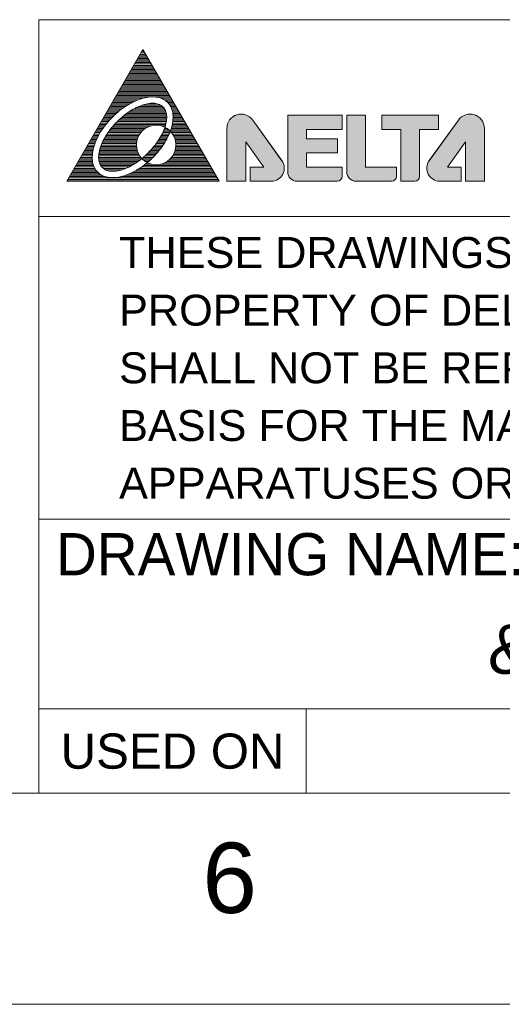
# Model space of a CAD drawing. Extents: x 889 to 1780, y -51 to 579.
# Tile 11 of 20: x 1470 to 1522, y -51 to 54. Entities that reach past the tile are written whole.
import ezdxf
from ezdxf.enums import TextEntityAlignment as Align

# ---------------------------------------------------------------- set-up
doc = ezdxf.new("R2010")
doc.units = 0
doc.header["$LTSCALE"] = 2
doc.header["$MEASUREMENT"] = 0
doc.layers.get('0').update_dxf_attribs({"linetype": 'CONTINUOUS'})
doc.styles.add('TEXTSTYLE_1', font='ARIAL.TTF')

msp = doc.modelspace()

# ---------------------------------------------------------------- hatches: boundary and pattern name
at = {"linetype": 'Continuous', "lineweight": 5}
h = msp.add_hatch(color=256, dxfattribs=at)
edge = h.paths.add_edge_path()
edge.add_line((1494.339, 37.184), (1494.339, 41.373))
edge.add_line((1494.339, 41.373), (1496.265, 38.69))
edge.add_line((1496.265, 38.69), (1494.801, 38.69))
edge.add_line((1494.801, 38.69), (1494.801, 37.184))
edge.add_line((1494.801, 37.184), (1497.076, 37.184))
edge.add_arc((1497.076, 38.569), 1.386, 270, 395.61637)
edge.add_line((1498.202, 39.376), (1495.091, 43.708))
edge.add_arc((1493.854, 42.818), 1.524, 35.72606, 180)
edge.add_line((1492.33, 42.818), (1492.33, 37.184))
edge.add_line((1492.33, 37.184), (1494.339, 37.184))
edge = h.paths.add_edge_path()
edge.add_arc((1504.096, 37.703), 0.52, 270, 360)
edge.add_line((1504.615, 37.703), (1504.615, 38.69))
edge.add_line((1504.615, 38.69), (1500.828, 38.69))
edge.add_line((1500.828, 38.69), (1500.828, 40.197))
edge.add_line((1500.828, 40.197), (1504.113, 40.197))
edge.add_line((1504.113, 40.197), (1504.113, 41.704))
edge.add_line((1504.113, 41.704), (1500.828, 41.704))
edge.add_line((1500.828, 41.704), (1500.828, 42.709))
edge.add_line((1500.828, 42.709), (1504.615, 42.709))
edge.add_line((1504.615, 42.709), (1504.615, 44.215))
edge.add_line((1504.615, 44.215), (1498.819, 44.215))
edge.add_line((1498.819, 44.215), (1498.819, 38.188))
edge.add_arc((1499.824, 38.188), 1.005, 180, 270)
edge.add_line((1499.824, 37.184), (1504.096, 37.184))
edge = h.paths.add_edge_path()
edge.add_arc((1509.892, 37.703), 0.52, 270, 360)
edge.add_line((1510.412, 37.703), (1510.412, 38.69))
edge.add_line((1510.412, 38.69), (1507.127, 38.69))
edge.add_line((1507.127, 38.69), (1507.127, 44.215))
edge.add_line((1507.127, 44.215), (1505.118, 44.215))
edge.add_line((1505.118, 44.215), (1505.118, 38.187))
edge.add_arc((1506.122, 38.188), 1.005, 180.08473, 270)
edge.add_line((1506.122, 37.184), (1509.892, 37.184))
edge = h.paths.add_edge_path()
edge.add_arc((1512.363, 37.703), 0.52, 270, 360)
edge.add_line((1512.883, 37.703), (1512.883, 42.709))
edge.add_line((1512.883, 42.709), (1514.892, 42.709))
edge.add_line((1514.892, 42.709), (1514.892, 44.215))
edge.add_line((1514.892, 44.215), (1508.865, 44.215))
edge.add_line((1508.865, 44.215), (1508.865, 42.709))
edge.add_line((1508.865, 42.709), (1510.874, 42.709))
edge.add_line((1510.874, 42.709), (1510.874, 37.184))
edge.add_line((1510.874, 37.184), (1512.363, 37.184))
edge = h.paths.add_edge_path()
edge.add_line((1517.317, 37.184), (1517.317, 38.69))
edge.add_line((1517.317, 38.69), (1515.852, 38.69))
edge.add_line((1515.852, 38.69), (1517.779, 41.373))
edge.add_line((1517.779, 41.373), (1517.779, 37.184))
edge.add_line((1517.779, 37.184), (1519.788, 37.184))
edge.add_line((1519.788, 37.184), (1519.788, 42.818))
edge.add_arc((1518.264, 42.818), 1.524, 0, 144.27394)
edge.add_line((1517.026, 43.708), (1513.916, 39.376))
edge.add_arc((1515.042, 38.569), 1.386, 144.38363, 270)
edge.add_line((1515.042, 37.184), (1517.317, 37.184))

# ---------------------------------------------------------------- linework, layer by layer
for p, q in [((1472.291, 54.41), (1757.291, 54.41)), ((1472.291, 54.41), (1472.291, -28.09)), ((1475.256, 37.184), (1483.376, 51.246)), ((1482.899, 50.42), (1483.853, 50.42)), ((1482.984, 50.567), (1483.768, 50.567)), ((1483.068, 50.713), (1483.683, 50.713)), ((1483.153, 50.86), (1483.599, 50.86)), ((1483.237, 51.006), (1483.514, 51.006)), ((1483.246, 51.022), (1483.411, 51.186)), ((1491.495, 37.184), (1483.376, 51.246)), ((1483.377, 51.153), (1483.43, 51.153)), ((1482.307, 49.395), (1484.445, 49.395)), ((1482.392, 49.542), (1484.36, 49.542)), ((1482.476, 49.688), (1484.275, 49.688)), ((1482.561, 49.835), (1484.191, 49.835)), ((1482.645, 49.981), (1484.106, 49.981)), ((1482.73, 50.127), (1484.022, 50.127)), ((1482.815, 50.274), (1483.937, 50.274)), ((1481.715, 48.37), (1485.037, 48.37)), ((1481.8, 48.516), (1484.952, 48.516)), ((1481.884, 48.663), (1484.868, 48.663)), ((1481.969, 48.809), (1484.783, 48.809)), ((1482.053, 48.956), (1484.698, 48.956)), ((1482.138, 49.102), (1484.614, 49.102)), ((1482.223, 49.249), (1484.529, 49.249)), ((1481.123, 47.344), (1485.629, 47.344)), ((1481.208, 47.491), (1485.544, 47.491)), ((1481.292, 47.637), (1485.46, 47.637)), ((1481.377, 47.784), (1485.375, 47.784)), ((1481.461, 47.93), (1485.29, 47.93)), ((1481.546, 48.077), (1485.206, 48.077)), ((1481.63, 48.223), (1485.121, 48.223)), ((1480.531, 46.319), (1486.221, 46.319)), ((1480.616, 46.465), (1486.136, 46.465)), ((1480.7, 46.612), (1486.052, 46.612)), ((1480.785, 46.758), (1485.967, 46.758)), ((1480.869, 46.905), (1485.882, 46.905)), ((1480.954, 47.051), (1485.798, 47.051)), ((1481.038, 47.198), (1485.713, 47.198)), ((1479.939, 45.293), (1481.732, 45.293)), ((1480.024, 45.44), (1481.982, 45.44)), ((1480.108, 45.586), (1482.257, 45.586)), ((1480.193, 45.733), (1482.565, 45.733)), ((1480.277, 45.879), (1482.925, 45.879)), ((1480.362, 46.026), (1483.381, 46.026)), ((1480.446, 46.172), (1484.252, 46.172)), ((1483.298, 45.293), (1485.272, 45.293)), ((1483.823, 45.44), (1484.917, 45.44)), ((1484.62, 46.172), (1486.305, 46.172)), ((1485.344, 46.026), (1486.39, 46.026)), ((1485.654, 45.879), (1486.474, 45.879)), ((1485.868, 45.733), (1486.559, 45.733)), ((1486.03, 45.586), (1486.644, 45.586)), ((1486.158, 45.44), (1486.728, 45.44)), ((1486.262, 45.293), (1486.813, 45.293)), ((1479.262, 44.122), (1480.231, 44.122)), ((1479.347, 44.268), (1480.385, 44.268)), ((1479.431, 44.415), (1480.547, 44.415)), ((1479.516, 44.561), (1480.718, 44.561)), ((1479.601, 44.708), (1480.897, 44.708)), ((1479.685, 44.854), (1481.086, 44.854)), ((1479.77, 45.001), (1481.288, 45.001)), ((1479.854, 45.147), (1481.502, 45.147)), ((1481.286, 44.122), (1485.916, 44.122)), ((1481.471, 44.268), (1485.902, 44.268)), ((1481.667, 44.415), (1485.877, 44.415)), ((1481.876, 44.561), (1485.839, 44.561)), ((1482.101, 44.708), (1485.785, 44.708)), ((1482.346, 44.854), (1485.711, 44.854)), ((1482.617, 45.001), (1485.611, 45.001)), ((1482.926, 45.147), (1485.473, 45.147)), ((1486.346, 45.147), (1486.897, 45.147)), ((1486.414, 45.001), (1486.982, 45.001)), ((1486.469, 44.854), (1487.067, 44.854)), ((1486.512, 44.708), (1487.151, 44.708)), ((1486.545, 44.561), (1487.236, 44.561)), ((1486.569, 44.415), (1487.32, 44.415)), ((1486.584, 44.268), (1487.405, 44.268)), ((1486.593, 44.122), (1487.489, 44.122)), ((1498.819, 44.215), (1498.819, 38.188)), ((1498.819, 44.215), (1498.819, 38.188)), ((1498.819, 44.215), (1504.615, 44.215)), ((1504.615, 44.215), (1498.819, 44.215)), ((1504.615, 44.215), (1504.615, 42.709)), ((1504.615, 42.709), (1504.615, 44.215)), ((1505.118, 38.188), (1505.118, 44.215)), ((1505.118, 44.215), (1505.118, 38.187)), ((1505.118, 44.215), (1507.127, 44.215)), ((1507.127, 44.215), (1505.118, 44.215)), ((1507.127, 38.69), (1507.127, 44.215)), ((1507.127, 38.69), (1507.127, 44.215)), ((1508.865, 44.215), (1508.865, 42.709)), ((1508.865, 44.215), (1508.865, 42.709)), ((1508.865, 44.215), (1514.892, 44.215)), ((1514.892, 44.215), (1508.865, 44.215)), ((1514.892, 44.215), (1514.892, 42.709)), ((1514.892, 42.709), (1514.892, 44.215)), ((1478.67, 43.096), (1479.323, 43.096)), ((1478.755, 43.243), (1479.436, 43.243)), ((1478.839, 43.389), (1479.554, 43.389)), ((1478.924, 43.536), (1479.678, 43.536)), ((1479.009, 43.682), (1479.807, 43.682)), ((1479.093, 43.829), (1479.942, 43.829)), ((1479.178, 43.975), (1480.083, 43.975)), ((1480.226, 43.096), (1484.282, 43.096)), ((1480.357, 43.243), (1485.819, 43.243)), ((1480.494, 43.389), (1485.853, 43.389)), ((1480.638, 43.536), (1485.88, 43.536)), ((1480.788, 43.682), (1485.901, 43.682)), ((1480.946, 43.829), (1485.914, 43.829)), ((1481.111, 43.975), (1485.92, 43.975)), ((1485.313, 43.096), (1485.779, 43.096)), ((1486.476, 43.096), (1488.081, 43.096)), ((1486.509, 43.243), (1487.997, 43.243)), ((1486.537, 43.389), (1487.912, 43.389)), ((1486.56, 43.536), (1487.828, 43.536)), ((1486.577, 43.682), (1487.743, 43.682)), ((1486.589, 43.829), (1487.659, 43.829)), ((1486.594, 43.975), (1487.574, 43.975)), ((1498.202, 39.376), (1495.091, 43.708)), ((1495.092, 43.707), (1498.201, 39.377)), ((1517.026, 43.708), (1513.916, 39.376)), ((1517.025, 43.707), (1513.917, 39.377)), ((1478.078, 42.071), (1478.661, 42.071)), ((1478.163, 42.217), (1478.742, 42.217)), ((1478.247, 42.364), (1478.827, 42.364)), ((1478.332, 42.51), (1478.917, 42.51)), ((1478.417, 42.657), (1479.012, 42.657)), ((1478.501, 42.803), (1479.111, 42.803)), ((1478.586, 42.95), (1479.214, 42.95)), ((1479.459, 42.071), (1482.951, 42.071)), ((1479.554, 42.217), (1483.04, 42.217)), ((1479.653, 42.364), (1483.146, 42.364)), ((1479.757, 42.51), (1483.274, 42.51)), ((1479.867, 42.657), (1483.43, 42.657)), ((1479.981, 42.803), (1483.623, 42.803)), ((1480.101, 42.95), (1483.879, 42.95)), ((1485.349, 42.071), (1486.114, 42.071)), ((1485.426, 42.217), (1486.179, 42.217)), ((1485.497, 42.364), (1486.24, 42.364)), ((1485.564, 42.51), (1486.297, 42.51)), ((1485.626, 42.657), (1486.165, 42.657)), ((1485.682, 42.803), (1485.971, 42.803)), ((1485.716, 42.95), (1485.733, 42.95)), ((1486.32, 42.51), (1488.42, 42.51)), ((1486.348, 42.657), (1488.335, 42.657)), ((1486.396, 42.803), (1488.251, 42.803)), ((1486.438, 42.95), (1488.166, 42.95)), ((1486.448, 42.364), (1488.504, 42.364)), ((1486.555, 42.217), (1488.589, 42.217)), ((1486.643, 42.071), (1488.673, 42.071)), ((1492.33, 42.818), (1492.33, 37.184)), ((1492.33, 42.818), (1492.33, 37.184)), ((1500.828, 42.709), (1500.828, 41.704)), ((1500.828, 42.709), (1504.615, 42.709)), ((1500.828, 41.704), (1500.828, 42.709)), ((1500.828, 42.709), (1504.615, 42.709)), ((1508.865, 42.709), (1510.874, 42.709)), ((1508.865, 42.709), (1510.874, 42.709)), ((1510.874, 42.709), (1510.874, 37.184)), ((1510.874, 42.709), (1510.874, 37.184)), ((1512.883, 42.709), (1512.883, 37.703)), ((1514.892, 42.709), (1512.883, 42.709)), ((1512.883, 37.703), (1512.883, 42.709)), ((1512.883, 42.709), (1514.892, 42.709)), ((1519.788, 42.818), (1519.788, 37.184)), ((1519.788, 37.184), (1519.788, 42.818)), ((1477.486, 41.045), (1478.214, 41.045)), ((1477.571, 41.192), (1478.264, 41.192)), ((1477.655, 41.338), (1478.319, 41.338)), ((1477.74, 41.485), (1478.379, 41.485)), ((1477.825, 41.631), (1478.443, 41.631)), ((1477.909, 41.778), (1478.511, 41.778)), ((1477.994, 41.924), (1478.584, 41.924)), ((1478.934, 41.045), (1482.688, 41.045)), ((1478.994, 41.192), (1482.692, 41.192)), ((1479.059, 41.338), (1482.707, 41.338)), ((1479.13, 41.485), (1482.733, 41.485)), ((1479.205, 41.631), (1482.769, 41.631)), ((1479.285, 41.778), (1482.817, 41.778)), ((1479.37, 41.924), (1482.877, 41.924)), ((1484.678, 41.045), (1485.537, 41.045)), ((1484.789, 41.192), (1485.633, 41.192)), ((1484.894, 41.338), (1485.724, 41.338)), ((1484.995, 41.485), (1485.811, 41.485)), ((1485.091, 41.631), (1485.893, 41.631)), ((1485.182, 41.778), (1485.971, 41.778)), ((1485.268, 41.924), (1486.045, 41.924)), ((1486.717, 41.924), (1488.758, 41.924)), ((1486.777, 41.778), (1488.843, 41.778)), ((1486.825, 41.631), (1488.927, 41.631)), ((1486.861, 41.485), (1489.012, 41.485)), ((1486.887, 41.338), (1489.096, 41.338)), ((1486.902, 41.192), (1489.181, 41.192)), ((1486.906, 41.045), (1489.266, 41.045)), ((1494.339, 37.184), (1494.339, 41.373)), ((1494.339, 41.373), (1496.265, 38.69)), ((1494.339, 37.184), (1494.339, 41.373)), ((1494.339, 41.373), (1496.265, 38.69)), ((1500.828, 41.704), (1504.113, 41.704)), ((1504.113, 41.704), (1500.828, 41.704)), ((1504.113, 40.197), (1504.113, 41.704)), ((1504.113, 40.197), (1504.113, 41.704)), ((1517.779, 41.373), (1515.852, 38.69)), ((1515.852, 38.69), (1517.779, 41.373)), ((1517.779, 37.184), (1517.779, 41.373)), ((1517.779, 41.373), (1517.779, 37.184)), ((1476.894, 40.02), (1477.994, 40.02)), ((1476.979, 40.167), (1478.01, 40.167)), ((1477.063, 40.313), (1478.031, 40.313)), ((1477.148, 40.46), (1478.058, 40.46)), ((1477.232, 40.606), (1478.09, 40.606)), ((1477.317, 40.752), (1478.126, 40.752)), ((1477.402, 40.899), (1478.168, 40.899)), ((1478.67, 40.02), (1482.957, 40.02)), ((1478.689, 40.167), (1482.882, 40.167)), ((1478.714, 40.313), (1482.821, 40.313)), ((1478.746, 40.46), (1482.772, 40.46)), ((1478.785, 40.606), (1482.735, 40.606)), ((1478.829, 40.752), (1482.709, 40.752)), ((1478.879, 40.899), (1482.693, 40.899)), ((1483.745, 40.02), (1484.732, 40.02)), ((1483.897, 40.167), (1484.863, 40.167)), ((1484.043, 40.313), (1484.988, 40.313)), ((1484.181, 40.46), (1485.108, 40.46)), ((1484.314, 40.606), (1485.222, 40.606)), ((1484.441, 40.752), (1485.332, 40.752)), ((1484.562, 40.899), (1485.437, 40.899)), ((1486.638, 40.02), (1489.858, 40.02)), ((1486.712, 40.167), (1489.773, 40.167)), ((1486.773, 40.313), (1489.688, 40.313)), ((1486.822, 40.46), (1489.604, 40.46)), ((1486.859, 40.606), (1489.519, 40.606)), ((1486.885, 40.752), (1489.435, 40.752)), ((1486.901, 40.899), (1489.35, 40.899)), ((1500.828, 40.197), (1500.828, 38.69)), ((1500.828, 40.197), (1504.113, 40.197)), ((1500.828, 38.69), (1500.828, 40.197)), ((1500.828, 40.197), (1504.113, 40.197)), ((1476.302, 38.995), (1478.074, 38.995)), ((1476.387, 39.141), (1478.039, 39.141)), ((1476.471, 39.288), (1478.012, 39.288)), ((1476.556, 39.434), (1477.994, 39.434)), ((1476.64, 39.581), (1477.984, 39.581)), ((1476.725, 39.727), (1477.981, 39.727)), ((1476.81, 39.874), (1477.985, 39.874)), ((1478.656, 39.727), (1483.155, 39.727)), ((1478.659, 39.874), (1483.047, 39.874)), ((1478.662, 39.581), (1483.24, 39.581)), ((1478.679, 39.434), (1483.052, 39.434)), ((1478.707, 39.288), (1482.853, 39.288)), ((1478.749, 39.141), (1482.64, 39.141)), ((1478.809, 38.995), (1482.41, 38.995)), ((1483.285, 39.581), (1484.303, 39.581)), ((1483.417, 39.727), (1484.453, 39.727)), ((1483.442, 39.434), (1484.147, 39.434)), ((1483.585, 39.874), (1484.595, 39.874)), ((1483.628, 38.995), (1484.326, 38.995)), ((1483.639, 39.288), (1483.982, 39.288)), ((1483.81, 39.141), (1483.901, 39.141)), ((1485.268, 38.995), (1490.45, 38.995)), ((1485.693, 39.141), (1490.365, 39.141)), ((1485.955, 39.288), (1490.28, 39.288)), ((1486.152, 39.434), (1490.196, 39.434)), ((1486.31, 39.581), (1490.111, 39.581)), ((1486.439, 39.727), (1490.027, 39.727)), ((1486.547, 39.874), (1489.942, 39.874)), ((1475.626, 37.823), (1478.993, 37.823)), ((1475.71, 37.969), (1478.76, 37.969)), ((1475.795, 38.116), (1478.586, 38.116)), ((1475.879, 38.262), (1478.449, 38.262)), ((1475.964, 38.409), (1478.34, 38.409)), ((1476.048, 38.555), (1478.251, 38.555)), ((1476.133, 38.702), (1478.179, 38.702)), ((1476.218, 38.848), (1478.121, 38.848)), ((1478.889, 38.848), (1482.158, 38.848)), ((1478.998, 38.702), (1481.878, 38.702)), ((1479.149, 38.555), (1481.556, 38.555)), ((1479.377, 38.409), (1481.158, 38.409)), ((1479.85, 38.262), (1480.513, 38.262)), ((1481.538, 37.823), (1491.126, 37.823)), ((1481.918, 37.969), (1491.042, 37.969)), ((1482.238, 38.116), (1490.957, 38.116)), ((1482.521, 38.262), (1490.872, 38.262)), ((1482.777, 38.409), (1490.788, 38.409)), ((1483.012, 38.555), (1490.703, 38.555)), ((1483.231, 38.702), (1490.619, 38.702)), ((1483.435, 38.848), (1490.534, 38.848)), ((1494.801, 38.69), (1494.801, 37.184)), ((1494.801, 38.69), (1496.265, 38.69)), ((1494.801, 38.69), (1494.801, 37.184)), ((1496.265, 38.69), (1494.801, 38.69)), ((1500.828, 38.69), (1504.615, 38.69)), ((1504.615, 38.69), (1500.828, 38.69)), ((1504.615, 38.69), (1504.615, 37.703)), ((1504.615, 37.703), (1504.615, 38.69)), ((1507.127, 38.69), (1510.412, 38.69)), ((1510.412, 38.69), (1507.127, 38.69)), ((1510.412, 38.69), (1510.412, 37.703)), ((1510.412, 37.703), (1510.412, 38.69)), ((1517.317, 38.69), (1515.852, 38.69)), ((1517.317, 38.69), (1515.852, 38.69)), ((1517.317, 38.69), (1517.317, 37.184)), ((1517.317, 37.184), (1517.317, 38.69)), ((1475.256, 37.184), (1491.495, 37.184)), ((1475.287, 37.237), (1491.465, 37.237)), ((1475.372, 37.383), (1491.38, 37.383)), ((1475.456, 37.53), (1491.295, 37.53)), ((1475.541, 37.676), (1479.348, 37.676)), ((1481.037, 37.676), (1491.211, 37.676)), ((1492.33, 37.184), (1494.339, 37.184)), ((1492.33, 37.184), (1494.339, 37.184)), ((1494.801, 37.184), (1497.076, 37.184)), ((1494.801, 37.184), (1497.076, 37.184)), ((1499.824, 37.184), (1504.096, 37.184)), ((1499.824, 37.184), (1504.096, 37.184)), ((1506.122, 37.184), (1509.892, 37.184)), ((1506.122, 37.184), (1509.892, 37.184)), ((1510.874, 37.184), (1512.363, 37.184)), ((1510.874, 37.184), (1512.363, 37.184)), ((1517.317, 37.184), (1515.042, 37.184)), ((1515.042, 37.184), (1517.317, 37.184)), ((1519.788, 37.184), (1517.779, 37.184)), ((1517.779, 37.184), (1519.788, 37.184)), ((1472.291, 33.41), (1757.291, 33.41)), ((1472.291, 1.16), (1757.291, 1.16)), ((1472.291, -19.09), (1742.291, -19.09)), ((1500.791, -19.09), (1500.791, -28.09)), ((911.291, -28.09), (1757.291, -28.09)), ((888.791, -50.59), (1779.791, -50.59))]:
    msp.add_line(p, q, dxfattribs=at)
msp.add_circle((1484.797, 41.051), 2.109, dxfattribs=at)
for centre, radius, start, end in [((1493.854, 42.818), 1.524, 35.67867, 180), ((1493.854, 42.818), 1.524, 35.72606, 180), ((1518.264, 42.818), 1.524, 0, 144.32133), ((1518.264, 42.818), 1.524, 0, 144.27394), ((1497.076, 38.569), 1.386, 270, 35.67867), ((1497.076, 38.569), 1.386, 270, 35.61637), ((1515.042, 38.569), 1.386, 144.32133, 270), ((1515.042, 38.569), 1.386, 144.38363, 270), ((1499.824, 38.188), 1.005, 180, 270), ((1499.824, 38.188), 1.005, 180, 270), ((1506.122, 38.188), 1.005, 180, 270), ((1506.122, 38.188), 1.005, 180.08473, 270), ((1504.096, 37.703), 0.52, 270, 0), ((1504.096, 37.703), 0.52, 270, 0), ((1509.892, 37.703), 0.52, 270, 0), ((1509.892, 37.703), 0.52, 270, 0), ((1512.363, 37.703), 0.52, 270, 0), ((1512.363, 37.703), 0.52, 270, 0)]:
    msp.add_arc(centre, radius, start, end, dxfattribs=at)
at = {"linetype": 'Continuous', "lineweight": 5, "start_tangent": (0.7071068, -0.7071068), "end_tangent": (0.7071068, -0.7071068)}
for points in [[(1478.559, 38.142), (1479.051, 37.794), (1479.667, 37.602), (1480.384, 37.574), (1481.174, 37.711), (1482.007, 38.008), (1482.851, 38.454), (1483.673, 39.031), (1484.442, 39.717), (1485.128, 40.485), (1485.705, 41.308), (1486.151, 42.151), (1486.448, 42.984), (1486.585, 43.775), (1486.557, 44.492), (1486.365, 45.108), (1486.017, 45.6), (1485.525, 45.949), (1484.908, 46.141), (1484.191, 46.169), (1483.401, 46.031), (1482.568, 45.734), (1481.724, 45.289), (1480.902, 44.712), (1480.133, 44.026), (1479.447, 43.257), (1478.87, 42.435), (1478.425, 41.591), (1478.128, 40.758), (1477.99, 39.968), (1478.018, 39.251), (1478.21, 38.634), (1478.559, 38.142)], [(1479.056, 38.639), (1479.441, 38.378), (1479.936, 38.251), (1480.521, 38.263), (1481.174, 38.414), (1481.87, 38.698), (1482.582, 39.103), (1483.283, 39.615), (1483.945, 40.214), (1484.544, 40.876), (1485.056, 41.577), (1485.461, 42.289), (1485.745, 42.984), (1485.895, 43.637), (1485.908, 44.223), (1485.781, 44.717), (1485.519, 45.103), (1485.134, 45.364), (1484.639, 45.491), (1484.054, 45.479), (1483.401, 45.328), (1482.705, 45.045), (1481.993, 44.639), (1481.293, 44.127), (1480.63, 43.528), (1480.032, 42.866), (1479.52, 42.166), (1479.114, 41.454), (1478.831, 40.758), (1478.68, 40.105), (1478.668, 39.52), (1478.795, 39.025), (1479.056, 38.639)]]:
    msp.add_spline(points, degree=3, dxfattribs=at)

# ---------------------------------------------------------------- texts
at = {"linetype": 'Continuous', "lineweight": 5, "style": 'TEXTSTYLE_1'}
for s, height, p in [('THESE DRAWINGS AND SPECIFICATIONS ARE THE', 3.3, (1480.841, 27.935)), ('PROPERTY OF DELTA ELECTRONICS, INC. AND', 3.3, (1480.841, 21.785)), ('SHALL NOT BE REPRODUCED OR USED AS THE', 3.3, (1480.841, 15.635)), ('BASIS FOR THE MANUFACTURE OR SELL OF', 3.3, (1480.841, 9.485)), ('APPARATUSES OR DEVICES WITHOUT PERMISSION.', 3.3, (1480.841, 3.335)), ('DRAWING NAME:', 4.5, (1474.091, -4.84))]:
    msp.add_text(s, height=height, dxfattribs=at).set_placement(p)
for s, height, p in [('&dwg_name', 5.25, (1540.541, -15.34)), ('USED ON', 3.75, (1486.541, -25.465)), ('6', 7.5, (1492.635, -40.848))]:
    msp.add_text(s, height=height, dxfattribs=at).set_placement(p, align=Align.CENTER)

doc.saveas('drawing.dxf')
